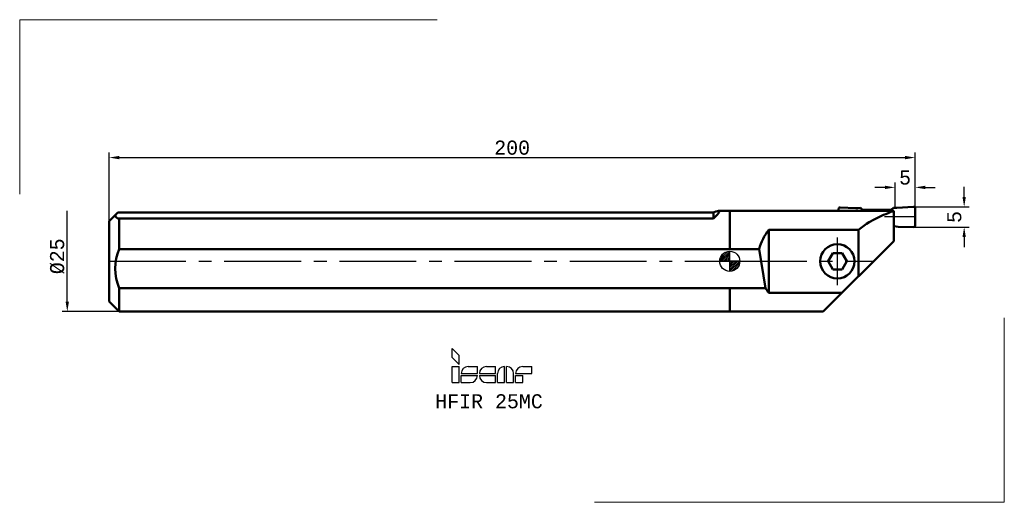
# Model space of a CAD drawing. Header units: millimetres. Extents: x -176 to 68, y -60 to 60.
import ezdxf
from ezdxf.enums import TextEntityAlignment as Align

# ---------------------------------------------------------------- set-up
doc = ezdxf.new("R2010")
doc.units = ezdxf.units.MM
doc.header["$PDMODE"] = 1
doc.linetypes.add('CENTER2', pattern=[28.575, 19.05, -3.175, 3.175, -3.175])
doc.layers.get('DEFPOINTS').update_dxf_attribs({"linetype": 'CONTINUOUS', "lineweight": 25})
for name, color, linetype, lineweight in [('1', 4, 'CONTINUOUS', 50), ('2', 7, 'CONTINUOUS', 25), ('4', 2, 'CENTER2', 25), ('SK1', 4, 'CONTINUOUS', 50), ('SK2', 7, 'CONTINUOUS', 25), ('SK4', 2, 'CENTER2', 25)]:
    doc.layers.add(name, color=color, linetype=linetype, lineweight=lineweight)
doc.layers.add('INFTOTAL', color=9, linetype='CONTINUOUS', lineweight=18, true_color=0xc0c0c0)
doc.layers.add('SK6', color=5, linetype='CONTINUOUS')
doc.styles.get("Standard").update_dxf_attribs({"font": 'monos.ttf'})
doc.dimstyles.new('DIAMETER', dxfattribs={"dimtxt": 3.5, "dimasz": 2.5, "dimexe": 1.25, "dimexo": 0, "dimtad": 1, "dimdsep": 46, "dimtxsty": 'STANDARD', "dimblk2": 'NONE', "dimsah": 1, "dimcen": 0, "dimse2": 1, "dimazin": 2, "dimtfac": 1, "dimtofl": 0, "dimtmove": 0, "dimatfit": 3, "dimfxl": 1, "dimarcsym": 0})
doc.dimstyles.get("Standard").update_dxf_attribs({"dimtxt": 3.5, "dimasz": 2.5, "dimexe": 1.25, "dimexo": 0, "dimtad": 1, "dimdsep": 46, "dimtxsty": 'STANDARD', "dimcen": 0, "dimazin": 2, "dimtfac": 1, "dimtofl": 0, "dimtmove": 0, "dimatfit": 3, "dimfxl": 1, "dimarcsym": 0})

# ---------------------------------------------------------------- blocks, each defined once
blk = doc.blocks.new('*D3')
at = {"layer": '2', "color": 0, "lineweight": -2}
for p, q in [((58.16, 16), (58.16, 18.5)), ((45.59, 13.5), (59.41, 13.5)), ((45.58, 8.5), (59.41, 8.5)), ((58.16, 6), (58.16, 3.5))]:
    blk.add_line(p, q, dxfattribs=at)
at = {"layer": '2', "color": 0}
for points in [[(57.74, 16), (58.58, 16), (58.16, 13.5)], [(57.74, 6), (58.58, 6), (58.16, 8.5)]]:
    blk.add_solid(points, dxfattribs=at)
at = {"layer": 'DEFPOINTS', "color": 0}
for p in [(45.59, 13.5), (58.16, 13.5), (45.58, 8.5)]:
    blk.add_point(p, dxfattribs=at)
at = {"layer": '2', "color": 0, "insert": (55.73, 11), "char_height": 3.5, "attachment_point": 5, "rotation": 89.9999}
blk.add_mtext('5', dxfattribs=at)
blk = doc.blocks.new('*D4')
at = {"layer": 'DEFPOINTS', "color": 0}
for p in [(46, 25.75), (46, 13.11), (-154, 10)]:
    blk.add_point(p, dxfattribs=at)
at = {"layer": 'SK2', "color": 0, "lineweight": -2}
for p, q in [((-154, 10), (-154, 27)), ((46, 13.11), (46, 27)), ((-151.5, 25.75), (43.5, 25.75))]:
    blk.add_line(p, q, dxfattribs=at)
at = {"layer": 'SK2', "color": 0}
for points in [[(-151.5, 26.17), (-151.5, 25.33), (-154, 25.75)], [(43.5, 26.17), (43.5, 25.33), (46, 25.75)]]:
    blk.add_solid(points, dxfattribs=at)
at = {"layer": 'SK2', "color": 0, "insert": (-54, 28.19), "char_height": 3.5, "attachment_point": 5, "rotation": 360}
blk.add_mtext('200', dxfattribs=at)
blk = doc.blocks.new('CERO_POINT')
at = {"layer": 'SK2'}
h = blk.add_hatch(dxfattribs=at)
h.set_pattern_fill('ANSI31', color=256, scale=0.1, angle=180, style=0)
h.set_pattern_definition([(225, (5.17098, 0), (0.224506, -0.224506), [])])
h.paths.add_polyline_path([(0, -2.5, 0.414214), (2.5, 0), (0, 0)])
h.paths.add_polyline_path([(0, 0), (0, 2.5, 0.414214), (-2.5, 0)])
for p, q in [((0, -2.5), (0, 2.5)), ((2.5, 0), (-2.5, 0)), ((0.09, 0), (-0.09, 0)), ((0, 0.09), (0, -0.09))]:
    blk.add_line(p, q, dxfattribs=at)
blk.add_circle((0, 0), 2.5, dxfattribs=at)
blk = doc.blocks.new('ISCAR_LOGO')
at = {"layer": 'SK6'}
for p, q in [((0, 8.5), (1.75, 6.75)), ((0, 6.25), (0, 8.5)), ((0, 6.25), (1.75, 4.5)), ((1.75, 4.5), (1.75, 6.75)), ((0, 4), (1.75, 4)), ((0, 0), (0, 4)), ((1.75, 0), (1.75, 4)), ((4, 4), (6.25, 4)), ((6.25, 2.25), (6.25, 4)), ((8.5, 4), (10.75, 4)), ((10.75, 2.25), (10.75, 4)), ((13, 0), (13, 4)), ((13.5, 0), (13.5, 4)), ((17.5, 4), (19.75, 4)), ((19.75, 2.25), (19.75, 4)), ((0, 0), (1.75, 0)), ((2.25, 2.25), (6.25, 2.25)), ((2.25, 1.75), (6.25, 1.75)), ((2.25, 0), (2.25, 1.75)), ((2.25, 0), (4.5, 0)), ((6.75, 2.25), (10.75, 2.25)), ((6.75, 1.75), (10.75, 1.75)), ((8.5, 0), (10.75, 0)), ((10.75, 0), (10.75, 1.75)), ((11.25, 0), (11.25, 2.25)), ((11.25, 0), (13, 0)), ((13.5, 0), (15.25, 0)), ((15.25, 0), (15.25, 2.25)), ((15.75, 2.25), (19.75, 2.25)), ((15.75, 1.75), (17.5, 1.75)), ((15.75, 0), (15.75, 1.75)), ((15.75, 0), (17.5, 0)), ((17.5, 0), (17.5, 1.75))]:
    blk.add_line(p, q, dxfattribs=at)
for centre, start, end in [((4, 2.25), 90, 180), ((8.5, 2.25), 90, 180), ((13, 2.25), 90, 180), ((13.5, 2.25), 0, 90), ((17.5, 2.25), 90, 180), ((4.5, 1.75), 270, 0), ((8.5, 1.75), 180, 270)]:
    blk.add_arc(centre, 1.75, start, end, dxfattribs=at)
for tag, p in [('MM', (9.14, -6.39)), ('F7', (9.14, -12.42))]:
    blk.add_attdef(tag, text='', height=3.5, dxfattribs=at).set_placement(p, align=Align.CENTER)
blk = doc.blocks.new('*D6')
at = {"layer": '2', "color": 0, "lineweight": -2}
for p, q in [((41, 13.5), (41, 19.6)), ((46, 13.5), (46, 19.6)), ((38.5, 18.35), (36, 18.35)), ((48.5, 18.35), (51, 18.35))]:
    blk.add_line(p, q, dxfattribs=at)
at = {"layer": '2', "color": 0}
for points in [[(38.5, 18.76), (38.5, 17.93), (41, 18.35)], [(48.5, 18.76), (48.5, 17.93), (46, 18.35)]]:
    blk.add_solid(points, dxfattribs=at)
at = {"layer": 'DEFPOINTS', "color": 0}
for p in [(41, 18.35), (41, 13.5), (46, 13.5)]:
    blk.add_point(p, dxfattribs=at)
at = {"layer": '2', "color": 0, "insert": (43.5, 20.77), "char_height": 3.5, "attachment_point": 5}
blk.add_mtext('5', dxfattribs=at)
blk = doc.blocks.new('*D8')
at = {"layer": 'DEFPOINTS', "color": 0}
for p in [(-164.39, 12.5), (-151.5, 12.5), (-151.5, -12.5)]:
    blk.add_point(p, dxfattribs=at)
at = {"layer": 'SK2', "color": 0, "lineweight": -2}
for p, q in [((-164.39, -10), (-164.39, 12.5)), ((-151.5, -12.5), (-165.64, -12.5))]:
    blk.add_line(p, q, dxfattribs=at)
at = {"layer": 'SK2', "color": 0}
blk.add_solid([(-164.8, -10), (-163.97, -10), (-164.39, -12.5)], dxfattribs=at)
at = {"layer": 'SK2', "color": 0, "insert": (-166.87, 1.25), "char_height": 3.5, "attachment_point": 5, "rotation": 90}
blk.add_mtext('%%C25', dxfattribs=at)
blk = doc.blocks.new('_None')

msp = doc.modelspace()

# ---------------------------------------------------------------- linework, layer by layer
at = {"layer": '1'}
for p, q in [((0, 3.04), (0, 12.5)), ((0, 12.5), (40.7, 12.5)), ((27.431, 13.377), (31.276, 13.205)), ((33.016, 12.796), (40.016, 12.796)), ((40.7, 5), (40.7, 12.5)), ((41.474, 13.307), (45.59, 13.499)), ((9.7, -7.832), (9.7, 7.832)), ((9.7, 7.832), (31.955, 7.832)), ((31.955, -3.745), (31.955, 7.832)), ((23.2, -12.5), (40.7, 5)), ((0, 3.04), (7.317, 3.04)), ((7.317, 3.04), (8.85, -6.638)), ((7.317, 3.04), (8.85, -6.638)), ((24.391, 0), (25.545, 2)), ((27.855, 2), (25.545, 2)), ((27.855, 2), (29.009, 0)), ((24.391, 0), (25.545, -2)), ((25.545, -2), (27.855, -2)), ((27.855, -2), (29.009, 0)), ((0, -12.5), (0, -6.638)), ((0, -6.638), (8.85, -6.638)), ((9.7, -7.832), (27.868, -7.832)), ((0, -12.5), (23.2, -12.5))]:
    msp.add_line(p, q, dxfattribs=at)
for points in [[(27.431, 13.377), (27.304, 13.364), (27.189, 13.315), (27.095, 13.234), (27.033, 13.129), (27.012, 13.009)], [(27.012, 13.009), (27.017, 12.5)], [(32.421, 13.234), (31.768, 13.201), (31.276, 13.205)], [(31.955, 7.832), (32.614, 8.336), (33.278, 8.814), (33.946, 9.265), (34.614, 9.69), (35.81, 10.385), (36.996, 10.994), (38.166, 11.511), (38.742, 11.734), (39.312, 11.93), (39.654, 12.1), (40.001, 12.24), (40.349, 12.35), (40.7, 12.429)], [(33.016, 12.796), (32.769, 12.959), (32.421, 13.234)], [(40.61, 13.309), (40.141, 12.897), (40.016, 12.796)], [(40.61, 13.309), (40.141, 12.897), (40.016, 12.796)], [(40.61, 13.309), (41.277, 13.302), (41.451, 13.307)], [(46, 13.107), (45.98, 13.232), (45.922, 13.344), (45.83, 13.432), (45.716, 13.485), (45.59, 13.499)], [(46, 8.896), (45.98, 11), (46, 13.107)], [(40.7, 8.687), (41.307, 8.62), (41.755, 8.594)], [(41.755, 8.593), (45.581, 8.5), (45.707, 8.516), (45.823, 8.57), (45.917, 8.657), (45.978, 8.77), (46, 8.896)]]:
    msp.add_lwpolyline(points, dxfattribs=at)
msp.add_circle((26.7, 0), 4.25, dxfattribs=at)
for start, end in [(141.20364, 165.92603), (212.07387, 218.79626)]:
    msp.add_arc((19.442, 0), 12.5, start, end, dxfattribs=at)
at = {"layer": '4'}
for p, q in [((46, 11), (38.382, 11)), ((26.7, -5.947), (26.7, 5.934)), ((0.09, 0), (35.7, 0))]:
    msp.add_line(p, q, dxfattribs=at)
at = {"layer": 'INFTOTAL'}
for p, q in [((-72.646, 59.981), (-176.197, 59.981)), ((-176.197, 59.981), (-176.197, 16.65)), ((68.123, -59.832), (68.123, -14.069)), ((-33.55, -59.832), (68.123, -59.832))]:
    msp.add_line(p, q, dxfattribs=at)
at = {"layer": 'SK1'}
for p, q in [((0, 12.5), (-2.685, 12.5)), ((-154, 10), (-151.875, 12.125)), ((-154, -10), (-154, 10)), ((-151.875, 12.125), (-4, 12.125)), ((-151.5, 10.592), (-4, 10.592)), ((-151.5, 3.04), (-151.5, 10.592)), ((-4, 10.592), (-4, 12.125)), ((-151.5, 3.04), (0, 3.04)), ((-151.5, -12.5), (-151.5, -6.638)), ((-151.5, -6.638), (0, -6.638)), ((-154, -10), (-151.5, -12.5)), ((-151.5, -12.5), (0, -12.5))]:
    msp.add_line(p, q, dxfattribs=at)
msp.add_lwpolyline([(-4, 10.592), (-3.065, 11.617), (-2.814, 11.928), (-2.641, 12.201), (-2.598, 12.311), (-2.59, 12.399), (-2.619, 12.462), (-2.685, 12.5), (-2.78, 12.513), (-3.04, 12.482), (-3.499, 12.347), (-3.897, 12.18), (-4, 12.125)], dxfattribs=at)
for centre, radius, start, end in [((-151.5, 11.567), 0.974, 182.36478, 269.99995), ((-139.974, -1.799), 12.5, 157.2262, 202.7737)]:
    msp.add_arc(centre, radius, start, end, dxfattribs=at)
at = {"layer": 'SK4'}
msp.add_line((-154, 0), (0.09, 0), dxfattribs=at)

# ---------------------------------------------------------------- block references
at = {"layer": 'SK2'}
msp.add_blockref('CERO_POINT', (0, 0), dxfattribs=at)
at = {"layer": 'SK6'}
msp.add_blockref('ISCAR_LOGO', (-68.878, -30.107), dxfattribs=at).add_auto_attribs({'MM': 'HFIR 25MC'})

# ---------------------------------------------------------------- dimensions: what is measured, and where the dimension line sits
at = {"layer": '2'}
dim = msp.add_linear_dim(base=(41, 18.346), p1=(46, 13.499), p2=(41, 13.499), dimstyle='STANDARD', dxfattribs=at)
dim.commit()
dim.dimension.update_dxf_attribs({"geometry": '*D6', "text_midpoint": (43.5, 20.771)})
dim = msp.add_linear_dim(base=(58.159, 13.499), p1=(45.581, 8.5), p2=(45.59, 13.499), angle=269.99994, dimstyle='STANDARD', override={"dimdec": 0}, dxfattribs=at)
dim.commit()
dim.dimension.update_dxf_attribs({"geometry": '*D3', "text_midpoint": (55.733, 11)})
at = {"layer": 'SK2'}
for base, p1, p2, angle, dimstyle, override, picture, middle in [((46, 25.751), (-154, 10), (46, 13.107), 179.99998, 'STANDARD', {"dimdec": 0}, '*D4', (-54, 28.188)), ((-164.386, 12.5), (-151.5, -12.5), (-151.5, 12.5), 90, 'DIAMETER', {"dimpost": '%%C<>'}, '*D8', (-166.874, 1.25))]:
    dim = msp.add_linear_dim(base=base, p1=p1, p2=p2, angle=angle, dimstyle=dimstyle, override=override, dxfattribs=at)
    dim.commit()
    dim.dimension.update_dxf_attribs({"geometry": picture, "text_midpoint": middle})

doc.saveas('drawing.dxf')
